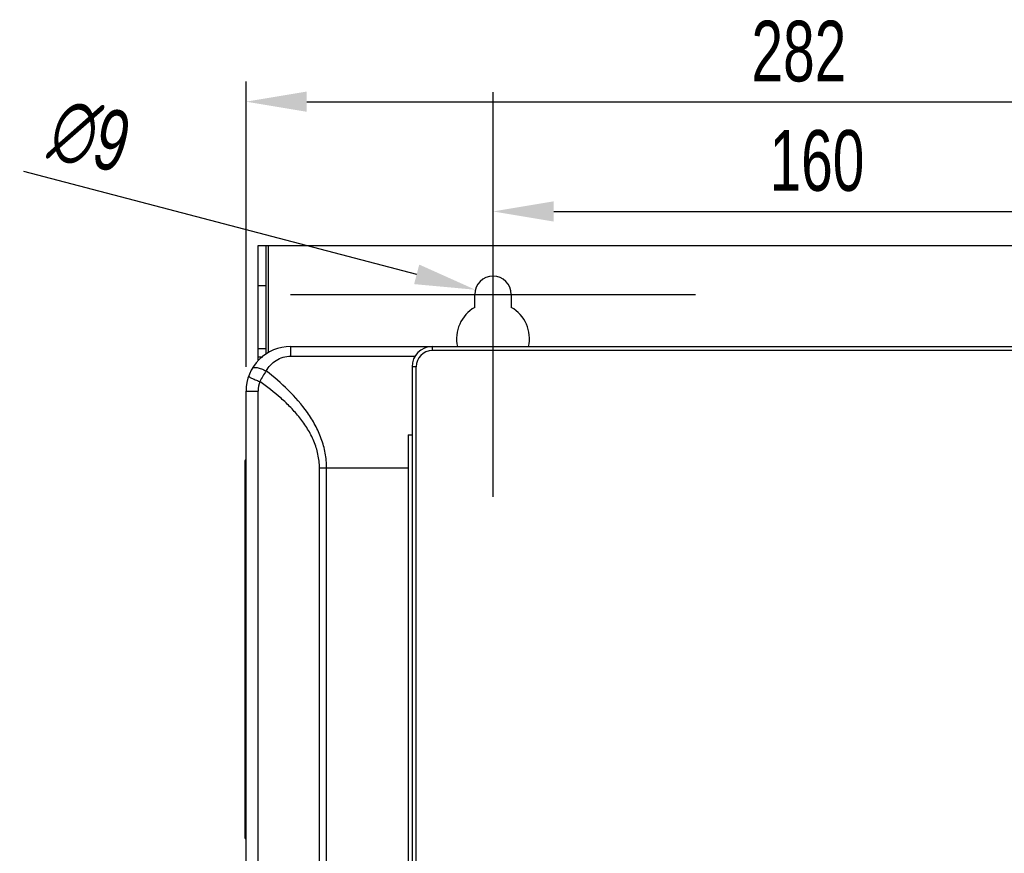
# Model space of a CAD drawing. Header units: millimetres. Extents: x 802 to 9345, y -804 to 1180.
# Tile 165 of 189: x 6612 to 6855, y 50 to 256. Entities that reach past the tile are written whole.
import ezdxf

# ---------------------------------------------------------------- set-up
doc = ezdxf.new("R2010")
doc.units = ezdxf.units.MM
doc.header["$LTSCALE"] = 30.734
doc.header["$PDMODE"] = 3
doc.header["$PDSIZE"] = 0.3
doc.layers.get('0').update_dxf_attribs({"linetype": 'CONTINUOUS'})
doc.layers.get('Defpoints').update_dxf_attribs({"linetype": 'CONTINUOUS'})
doc.layers.add('dimension', color=3, linetype='CONTINUOUS')
doc.styles.get("Standard").update_dxf_attribs({"font": 'txt', "width": 0.7})
doc.dimstyles.get("Standard").update_dxf_attribs({"dimtxt": 10, "dimasz": 10, "dimexe": 10, "dimexo": 3, "dimgap": 3, "dimtad": 1, "dimdec": 1, "dimdsep": 46, "dimtxsty": 'Standard', "dimcen": 10, "dimclrd": 2, "dimclre": 2, "dimclrt": 2, "dimadec": 0, "dimazin": 0, "dimtp": 0.01, "dimtm": 0.01, "dimtfac": 1, "dimtofl": 0, "dimtmove": 0, "dimatfit": 3, "dimfxl": 1, "dimtolj": 1, "dimarcsym": 0})

# ---------------------------------------------------------------- blocks, each defined once
blk = doc.blocks.new('*D6222')
at = {"layer": 'Defpoints', "color": 0, "transparency": 16777216}
for p in [(6949.86, 236.06), (6667.86, 165.55), (6949.86, 165.55)]:
    blk.add_point(p, dxfattribs=at)
at = {"layer": 'dimension', "lineweight": -2, "transparency": 16777216}
for p, q in [((6667.86, 170.55), (6667.86, 241.06)), ((6949.86, 170.55), (6949.86, 241.06)), ((6682.86, 236.06), (6934.86, 236.06))]:
    blk.add_line(p, q, dxfattribs=at)
at = {"layer": 'dimension', "transparency": 16777216}
for points in [[(6682.86, 238.56), (6682.86, 233.56), (6667.86, 236.06)], [(6934.86, 238.56), (6934.86, 233.56), (6949.86, 236.06)]]:
    blk.add_solid(points, dxfattribs=at)
at = {"layer": 'dimension', "transparency": 16777216, "insert": (6804.4, 256.06), "char_height": 15, "attachment_point": 2}
blk.add_mtext('\\A1;282', dxfattribs=at)
blk = doc.blocks.new('*D72')
at = {"layer": 'Defpoints', "color": 0, "transparency": 16777216}
for p in [(6724.51, 189.59), (6733.21, 187.3)]:
    blk.add_point(p, dxfattribs=at)
at = {"layer": 'dimension', "lineweight": -2, "transparency": 16777216}
for p, q in [((6728.86, 138.45), (6728.86, 238.45)), ((6612.93, 218.87), (6710, 193.4)), ((6678.86, 188.45), (6778.86, 188.45))]:
    blk.add_line(p, q, dxfattribs=at)
at = {"layer": 'dimension', "transparency": 16777216}
blk.add_solid([(6710.64, 195.81), (6709.37, 190.98), (6724.51, 189.59)], dxfattribs=at)
at = {"layer": 'dimension', "transparency": 16777216, "insert": (6629.4, 227.47), "char_height": 15, "attachment_point": 5, "rotation": 345.2972}
blk.add_mtext('\\A1;∅9', dxfattribs=at)
blk = doc.blocks.new('*D75')
at = {"layer": 'Defpoints', "color": 0, "transparency": 16777216}
for p in [(6888.86, 208.94), (6728.86, 188.45), (6888.86, 188.45)]:
    blk.add_point(p, dxfattribs=at)
at = {"layer": 'dimension', "lineweight": -2, "transparency": 16777216}
for p, q in [((6728.86, 193.45), (6728.86, 213.94)), ((6888.86, 193.45), (6888.86, 213.94)), ((6743.86, 208.94), (6873.86, 208.94))]:
    blk.add_line(p, q, dxfattribs=at)
at = {"layer": 'dimension', "transparency": 16777216}
for points in [[(6743.86, 211.44), (6743.86, 206.44), (6728.86, 208.94)], [(6873.86, 211.44), (6873.86, 206.44), (6888.86, 208.94)]]:
    blk.add_solid(points, dxfattribs=at)
at = {"layer": 'dimension', "transparency": 16777216, "insert": (6808.86, 221.44), "char_height": 15, "attachment_point": 5}
blk.add_mtext('\\A1;160', dxfattribs=at)

msp = doc.modelspace()

# ---------------------------------------------------------------- linework, layer by layer
at = {"linetype": 'Continuous'}
for p, q in [((6670.86, 172.04), (6670.86, 200.55)), ((6670.86, 200.55), (6946.86, 200.55)), ((6672.86, 173.69), (6672.86, 200.55)), ((6673.36, 200.55), (6673.36, 174.07)), ((6672.86, 190.55), (6670.86, 190.55)), ((6724.36, 185.24), (6724.36, 188.45)), ((6733.36, 188.45), (6733.36, 185.24)), ((6678.86, 175.55), (6678.86, 173.18)), ((6678.86, 175.55), (6938.86, 175.55)), ((6713.86, 175.55), (6713.86, 174.55)), ((6670.86, 175.05), (6672.86, 175.05)), ((6670.86, 173.05), (6672.02, 173.05)), ((6678.86, 173.18), (6709.61, 173.18)), ((6903.86, 174.55), (6713.86, 174.55)), ((6708.86, 170.55), (6708.86, -73.95)), ((6709.86, 170.55), (6708.86, 170.55)), ((6709.86, -339.45), (6709.86, 170.55)), ((6667.86, -333.45), (6667.86, 164.55)), ((6667.86, 164.55), (6670.84, 164.55)), ((6670.84, -73.95), (6670.84, 164.55)), ((6707.86, 153.76), (6707.86, -73.95)), ((6707.86, 153.76), (6708.86, 153.76)), ((6667.56, 147.25), (6667.56, 54.25)), ((6667.86, 145.75), (6667.56, 145.75)), ((6685.99, -73.95), (6685.99, 145.55)), ((6685.99, 145.55), (6687.77, 145.55)), ((6687.77, -344.45), (6687.77, 145.55)), ((6687.77, 145.55), (6707.86, 145.55)), ((6667.86, 55.75), (6667.56, 55.75))]:
    msp.add_line(p, q, dxfattribs=at)
for centre, radius, start, end in [((6728.86, 188.45), 4.5, 0, 180), ((6728.86, 177.45), 9, 120, 192.3057), ((6728.86, 177.45), 9, 347.6943, 60), ((6678.86, 164.55), 11, 89.9996, 180.0003), ((6713.86, 170.55), 5, 90, 180), ((6713.86, 170.55), 4, 90, 180), ((6691.62, 156.38), 22.92, 145.016, 152.6612), ((6677.84, 164.55), 7, 160.2903, 180), ((6667.86, 147.25), 0.3, 90, 180), ((6667.86, 54.25), 0.3, 180, 270)]:
    msp.add_arc(centre, radius, start, end, dxfattribs=at)
for points, knots in [([(6672.84, 169.52), (6673.13, 170.05), (6673.85, 171.04), (6675.27, 172.22), (6676.98, 173), (6678.23, 173.18), (6678.86, 173.18)], [0, 0, 0, 0, 0.244492, 0.492286, 0.744476, 1, 1, 1, 1]), ([(6669.39, 170.14), (6669.43, 170.21), (6669.56, 170.32), (6669.84, 170.4), (6670.19, 170.41), (6670.62, 170.36), (6671.12, 170.24), (6671.66, 170.05), (6672.24, 169.82), (6672.64, 169.63), (6672.84, 169.52)], [0, 0, 0, 0, 0.060427, 0.134888, 0.230309, 0.348237, 0.487438, 0.645109, 0.817449, 1, 1, 1, 1]), ([(6668.51, 168.26), (6668.5, 168.23), (6668.54, 168.18), (6668.6, 168.13), (6668.72, 168.04), (6668.93, 167.92), (6669.26, 167.75), (6669.67, 167.56), (6670.34, 167.27), (6670.88, 167.05), (6671.25, 166.91)], [0, 0, 0, 0, 0.025995, 0.050027, 0.082154, 0.170541, 0.289573, 0.436263, 0.606724, 1, 1, 1, 1]), ([(6687.77, 145.55), (6687.77, 146.78), (6687.54, 149.25), (6686.54, 152.81), (6685.01, 156.17), (6682.42, 160.3), (6678.41, 164.89), (6674.74, 168.05), (6672.84, 169.52)], [0, 0, 0, 0, 0.126559, 0.252815, 0.378579, 0.503806, 0.752571, 1, 1, 1, 1]), ([(6685.99, 145.55), (6685.99, 146.68), (6685.74, 148.95), (6684.7, 152.2), (6683.13, 155.22), (6681.18, 157.97), (6678.96, 160.5), (6675.73, 163.58), (6673.08, 165.63), (6671.25, 166.91)], [0, 0, 0, 0, 0.126338, 0.252384, 0.37798, 0.503107, 0.627814, 0.752172, 1, 1, 1, 1])]:
    msp.add_open_spline(points, degree=3, knots=knots, dxfattribs=at)

# ---------------------------------------------------------------- dimensions: what is measured, and where the dimension line sits
at = {"layer": 'dimension', "color": 3}
dim = msp.add_linear_dim(base=(6949.86, 236.06), p1=(6667.86, 165.55), p2=(6949.86, 165.55), dimstyle='Standard', override={"dimscale": 5, "dimtxt": 3, "dimasz": 3, "dimexe": 1, "dimexo": 1, "dimgap": 1, "dimclrd": 256, "dimclre": 256, "dimclrt": 256}, dxfattribs=at)
dim.commit()
dim.dimension.update_dxf_attribs({"geometry": '*D6222', "text_midpoint": (6804.4, 236.06), "dimtype": 160})
dim = msp.add_diameter_dim_2p(p1=(6733.21, 187.3), p2=(6724.51, 189.59), dimstyle='Standard', override={"dimscale": 5, "dimtxt": 3, "dimasz": 3, "dimexe": 1, "dimexo": 1, "dimgap": 1, "dimclrd": 256, "dimclre": 256, "dimclrt": 256}, dxfattribs=at)
dim.commit()
dim.dimension.update_dxf_attribs({"geometry": '*D72', "text_midpoint": (6626.23, 215.38), "dimtype": 163})
dim = msp.add_linear_dim(base=(6888.86, 208.94), p1=(6728.86, 188.45), p2=(6888.86, 188.45), dimstyle='Standard', override={"dimscale": 5, "dimtxt": 3, "dimasz": 3, "dimexe": 1, "dimexo": 1, "dimgap": 1, "dimclrd": 256, "dimclre": 256, "dimclrt": 256}, dxfattribs=at)
dim.commit()
dim.dimension.update_dxf_attribs({"geometry": '*D75', "text_midpoint": (6808.86, 221.44)})

doc.saveas('drawing.dxf')
